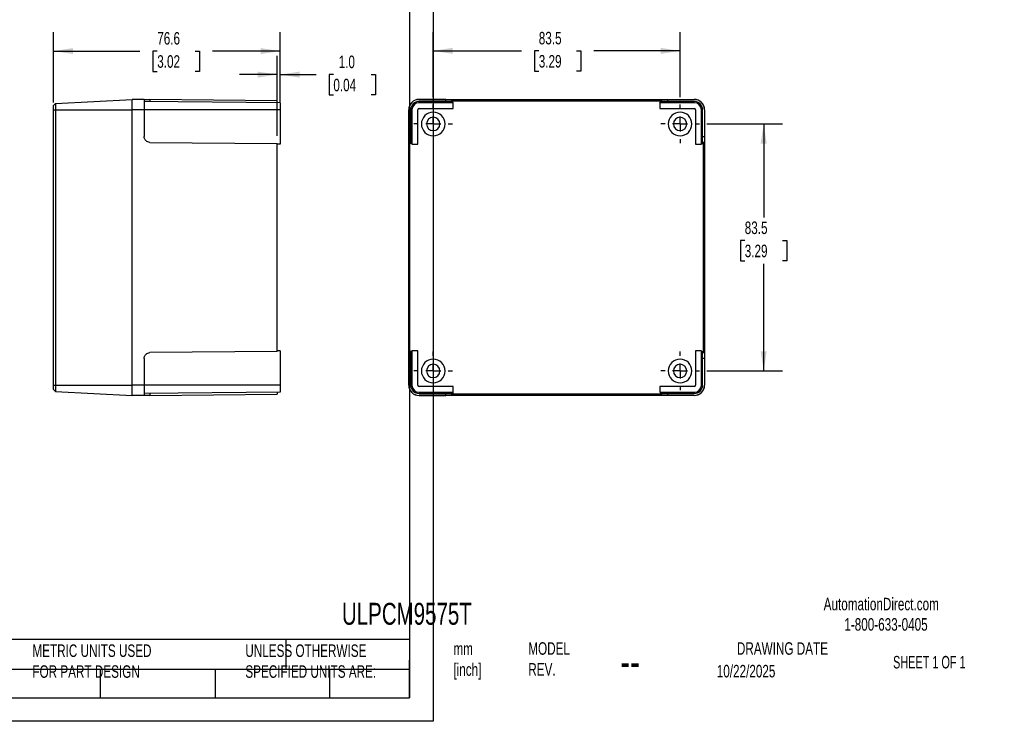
# Model space of a CAD drawing. Header units: millimetres. Extents: x 0 to 543, y 0 to 403.
# Tile 2 of 3: x 209 to 543, y 0 to 237. Entities that reach past the tile are written whole.
import ezdxf

# ---------------------------------------------------------------- set-up
doc = ezdxf.new("R2010")
doc.units = ezdxf.units.MM
doc.header["$LTSCALE"] = 2
doc.linetypes.add('CENTERX2', pattern=[20.32, 12.7, -2.54, 2.54, -2.54])
doc.layers.add('CENTER', color=40, linetype='CENTERX2')
doc.layers.add('DIMENSIONS', color=140, linetype='Continuous', lineweight=25)
doc.layers.add('TEXT', color=140, linetype='Continuous', lineweight=25)
doc.styles.add('SLDTEXTSTYLE0', font='TXT', dxfattribs={"width": 0.7})
doc.styles.add('SLDTEXTSTYLE1', font='TXT', dxfattribs={"width": 0.65})
doc.dimstyles.new('SLDDIMSTYLE0', dxfattribs={"dimtxt": 4.316016, "dimasz": 6.604, "dimexe": 0, "dimexo": 0.0625, "dimgap": 1.079004, "dimtad": 0, "dimtih": 1, "dimtoh": 1, "dimdec": 1, "dimrnd": 1e-09, "dimzin": 12, "dimdsep": 46, "dimtxsty": 'SLDTEXTSTYLE0', "dimsah": 1, "dimcen": 0.09, "dimadec": 0, "dimazin": 3, "dimtfac": 1, "dimtdec": 1, "dimtofl": 0, "dimtmove": 0, "dimatfit": 3, "dimfxl": 0, "dimfrac": 2, "dimtolj": 1, "dimtzin": 12, "dimarcsym": 0})
doc.dimstyles.new('SLDDIMSTYLE1', dxfattribs={"dimtxt": 4.316016, "dimasz": 6.604, "dimexe": 0, "dimexo": 0.0625, "dimgap": 1.079004, "dimtad": 0, "dimtih": 1, "dimtoh": 1, "dimdec": 1, "dimrnd": 1e-09, "dimzin": 4, "dimdsep": 46, "dimtxsty": 'SLDTEXTSTYLE0', "dimsah": 1, "dimcen": 0.09, "dimadec": 0, "dimazin": 1, "dimtfac": 1, "dimtdec": 1, "dimtmove": 0, "dimatfit": 0, "dimfxl": 0, "dimfrac": 2, "dimtolj": 1, "dimtzin": 12, "dimarcsym": 0})

# ---------------------------------------------------------------- blocks, each defined once
blk = doc.blocks.new('_D_4')
at = {"layer": 'DIMENSIONS'}
for p, q in [((220.88, 209.22), (220.88, 232.93)), ((297.48, 209.27), (297.48, 232.93)), ((220.88, 226.58), (250.09, 226.58)), ((255.94, 226.58), (254.49, 226.58)), ((254.49, 226.58), (254.49, 219.72)), ((268.77, 226.58), (270.21, 226.58)), ((270.21, 226.58), (270.21, 219.72)), ((297.48, 226.58), (274.61, 226.58)), ((254.49, 219.72), (255.94, 219.72)), ((270.21, 219.72), (268.77, 219.72))]:
    blk.add_line(p, q, dxfattribs=at)
for points in [[(220.88, 226.58), (227.49, 225.56), (227.49, 227.59)], [(297.48, 226.58), (290.88, 227.59), (290.88, 225.56)]]:
    blk.add_solid(points, dxfattribs=at)
at = {"layer": 'DIMENSIONS', "char_height": 4.233, "attachment_point": 1, "style": 'SLDTEXTSTYLE0'}
for s, insert in [('76.6', (255.94, 233)), ('3.02', (255.94, 225.17))]:
    blk.add_mtext(s, dxfattribs=dict(at, insert=insert))
blk = doc.blocks.new('_D_5')
at = {"layer": 'DIMENSIONS'}
for p, q in [((296.48, 197.88), (296.48, 224.97)), ((297.48, 209.27), (297.48, 224.97)), ((296.48, 218.62), (283.78, 218.62)), ((297.48, 218.62), (309.67, 218.62)), ((315.52, 218.62), (314.07, 218.62)), ((314.07, 218.62), (314.07, 211.76)), ((328.34, 218.62), (329.79, 218.62)), ((329.79, 218.62), (329.79, 211.76)), ((314.07, 211.76), (315.52, 211.76)), ((329.79, 211.76), (328.34, 211.76))]:
    blk.add_line(p, q, dxfattribs=at)
for points in [[(296.48, 218.62), (289.88, 219.63), (289.88, 217.6)], [(297.48, 218.62), (304.09, 217.6), (304.09, 219.63)]]:
    blk.add_solid(points, dxfattribs=at)
at = {"layer": 'DIMENSIONS', "char_height": 4.233, "attachment_point": 1, "style": 'SLDTEXTSTYLE0'}
for s, insert in [('1.0', (317.31, 225.04)), ('0.04', (315.52, 217.21))]:
    blk.add_mtext(s, dxfattribs=dict(at, insert=insert))
blk = doc.blocks.new('_D_6')
at = {"layer": 'DIMENSIONS'}
for p, q in [((349.31, 211.01), (349.31, 233)), ((432.81, 211.01), (432.81, 233)), ((349.31, 226.65), (379.16, 226.65)), ((385.01, 226.65), (383.56, 226.65)), ((383.56, 226.65), (383.56, 219.79)), ((397.83, 226.65), (399.28, 226.65)), ((399.28, 226.65), (399.28, 219.79)), ((432.81, 226.65), (403.68, 226.65)), ((383.56, 219.79), (385.01, 219.79)), ((399.28, 219.79), (397.83, 219.79))]:
    blk.add_line(p, q, dxfattribs=at)
for points in [[(349.31, 226.65), (355.91, 225.63), (355.91, 227.66)], [(432.81, 226.65), (426.2, 227.66), (426.2, 225.63)]]:
    blk.add_solid(points, dxfattribs=at)
at = {"layer": 'DIMENSIONS', "char_height": 4.233, "attachment_point": 1, "style": 'SLDTEXTSTYLE0'}
for s, insert in [('83.5', (385.01, 233.07)), ('3.29', (385.01, 225.24))]:
    blk.add_mtext(s, dxfattribs=dict(at, insert=insert))
blk = doc.blocks.new('_D_7')
at = {"layer": 'DIMENSIONS'}
for p, q in [((441.89, 201.93), (467.46, 201.93)), ((461.11, 201.93), (461.11, 170.36)), ((454.69, 162.53), (453.25, 162.53)), ((453.25, 162.53), (453.25, 155.67)), ((467.52, 162.53), (468.97, 162.53)), ((468.97, 162.53), (468.97, 155.67)), ((453.25, 155.67), (454.69, 155.67)), ((461.11, 118.43), (461.11, 154.7)), ((468.97, 155.67), (467.52, 155.67)), ((441.89, 118.43), (467.46, 118.43))]:
    blk.add_line(p, q, dxfattribs=at)
for points in [[(461.11, 201.93), (460.09, 195.32), (462.12, 195.32)], [(461.11, 118.43), (462.12, 125.03), (460.09, 125.03)]]:
    blk.add_solid(points, dxfattribs=at)
at = {"layer": 'DIMENSIONS', "char_height": 4.233, "attachment_point": 1, "style": 'SLDTEXTSTYLE0'}
for s, insert in [('83.5', (454.69, 168.95)), ('3.29', (454.69, 161.13))]:
    blk.add_mtext(s, dxfattribs=dict(at, insert=insert))
blk = doc.blocks.new('SW_CENTERMARKSYMBOL_4')
at = {"layer": 'CENTER', "color": 0}
for p, q in [((0, 5.08), (0, 6.54)), ((-5.08, 0), (-6.54, 0)), ((0, 0), (-2.54, 0)), ((0, 0), (0, 2.54)), ((0, 0), (0, -2.54)), ((0, 0), (2.54, 0)), ((5.08, 0), (6.54, 0)), ((0, -5.08), (0, -6.54))]:
    blk.add_line(p, q, dxfattribs=at)
blk = doc.blocks.new('SW_CENTERMARKSYMBOL_5')
at = {"layer": 'CENTER', "color": 0}
for p, q in [((0, 5.08), (0, 6.54)), ((-5.08, 0), (-6.54, 0)), ((0, 0), (-2.54, 0)), ((0, 0), (0, 2.54)), ((0, 0), (0, -2.54)), ((0, 0), (2.54, 0)), ((5.08, 0), (6.54, 0)), ((0, -5.08), (0, -6.54))]:
    blk.add_line(p, q, dxfattribs=at)
blk = doc.blocks.new('SW_CENTERMARKSYMBOL_6')
at = {"layer": 'CENTER', "color": 0}
for p, q in [((0, 5.08), (0, 6.54)), ((-5.08, 0), (-6.54, 0)), ((0, 0), (-2.54, 0)), ((0, 0), (0, 2.54)), ((0, 0), (0, -2.54)), ((0, 0), (2.54, 0)), ((5.08, 0), (6.54, 0)), ((0, -5.08), (0, -6.54))]:
    blk.add_line(p, q, dxfattribs=at)
blk = doc.blocks.new('SW_CENTERMARKSYMBOL_7')
at = {"layer": 'CENTER', "color": 0}
for p, q in [((0, 5.08), (0, 6.54)), ((-5.08, 0), (-6.54, 0)), ((0, 0), (-2.54, 0)), ((0, 0), (0, 2.54)), ((0, 0), (0, -2.54)), ((0, 0), (2.54, 0)), ((5.08, 0), (6.54, 0)), ((0, -5.08), (0, -6.54))]:
    blk.add_line(p, q, dxfattribs=at)

msp = doc.modelspace()

# ---------------------------------------------------------------- linework, layer by layer
at = {"color": 7, "linetype": 'Continuous'}
for p, q in [((349.25, 269.88), (349.25, 0)), ((349.25, 0), (0, 0))]:
    msp.add_line(p, q, dxfattribs=at)
for p, q in [((221.51, 208.82), (247.48, 210.18)), ((247.48, 206.73), (247.48, 210.23)), ((251.48, 210.19), (247.48, 210.23)), ((251.48, 210.19), (251.48, 206.73)), ((253.46, 210.18), (253.46, 209.51)), ((296.48, 209.8), (253.46, 210.18)), ((344.51, 210.19), (344.51, 210.23)), ((344.51, 210.23), (437.61, 210.23)), ((353.52, 210.19), (344.51, 210.19)), ((353.52, 209.53), (353.52, 210.19)), ((355.9, 209.8), (355.52, 210.18)), ((355.52, 210.18), (355.52, 209.51)), ((373.56, 209.91), (373.56, 210.09)), ((408.56, 209.91), (408.56, 210.09)), ((426.59, 210.18), (426.21, 209.8)), ((426.59, 209.51), (426.59, 210.18)), ((428.59, 210.19), (437.61, 210.19)), ((428.59, 210.19), (428.59, 209.53)), ((437.61, 210.19), (437.61, 210.23)), ((220.88, 208.18), (221.51, 208.82)), ((220.88, 206.68), (220.88, 208.18)), ((220.88, 206.68), (221.51, 206.68)), ((220.88, 113.68), (220.88, 206.68)), ((221.51, 208.82), (221.51, 206.68)), ((221.51, 206.68), (221.51, 113.68)), ((221.51, 206.68), (247.48, 206.68)), ((247.48, 113.63), (247.48, 206.73)), ((251.48, 206.73), (247.48, 206.73)), ((297.48, 209.13), (251.48, 209.53)), ((251.48, 206.73), (251.48, 197.71)), ((297.48, 206.73), (251.48, 206.73)), ((296.48, 209.14), (296.48, 209.8)), ((297.48, 209.13), (297.48, 206.73)), ((297.48, 206.73), (297.48, 195.14)), ((341.01, 113.63), (341.01, 206.73)), ((341.04, 206.73), (341.01, 206.73)), ((341.04, 206.73), (341.04, 197.71)), ((342.11, 206.73), (341.71, 206.73)), ((341.71, 206.73), (341.71, 197.71)), ((342.11, 206.73), (342.11, 195.14)), ((344.09, 195.14), (344.09, 206.73)), ((344.09, 206.73), (344.1, 206.73)), ((344.1, 195.14), (344.1, 206.73)), ((344.51, 209.13), (344.51, 209.53)), ((353.52, 209.53), (344.51, 209.53)), ((356.09, 209.13), (344.51, 209.13)), ((344.51, 207.14), (356.09, 207.14)), ((344.51, 207.14), (344.51, 207.14)), ((344.51, 207.14), (356.1, 207.14)), ((355.9, 209.14), (355.52, 209.51)), ((355.9, 209.14), (355.9, 209.8)), ((355.9, 209.8), (426.21, 209.8)), ((356.1, 209.14), (355.9, 209.14)), ((356.09, 209.13), (356.1, 209.14)), ((356.09, 207.14), (356.09, 209.13)), ((356.09, 207.14), (356.1, 207.14)), ((356.1, 207.14), (356.1, 209.14)), ((426.02, 209.13), (426.01, 209.14)), ((426.21, 209.14), (426.01, 209.14)), ((426.01, 209.14), (426.01, 207.14)), ((426.02, 207.14), (426.01, 207.14)), ((426.01, 207.14), (437.61, 207.14)), ((426.02, 209.13), (426.02, 207.14)), ((437.61, 209.13), (426.02, 209.13)), ((426.02, 207.14), (437.61, 207.14)), ((426.21, 209.14), (426.21, 209.8)), ((426.21, 209.14), (426.59, 209.51)), ((437.61, 209.53), (428.59, 209.53)), ((437.61, 209.13), (437.61, 209.53)), ((437.61, 207.14), (437.61, 207.14)), ((438.02, 206.73), (438.01, 206.73)), ((438.01, 206.73), (438.01, 195.14)), ((438.02, 206.73), (438.02, 195.14)), ((440.01, 195.14), (440.01, 206.73)), ((440.01, 206.73), (440.41, 206.73)), ((440.41, 197.71), (440.41, 206.73)), ((441.07, 206.73), (441.07, 197.71)), ((441.07, 206.73), (441.11, 206.73)), ((441.11, 206.73), (441.11, 113.63)), ((341.04, 197.71), (341.71, 197.71)), ((440.41, 197.71), (441.07, 197.71)), ((253.46, 195.71), (296.48, 195.34)), ((296.48, 125.02), (296.48, 195.34)), ((297.48, 195.14), (296.48, 195.14)), ((341.06, 195.71), (341.43, 195.34)), ((341.72, 195.71), (341.06, 195.71)), ((341.43, 125.02), (341.43, 195.34)), ((342.1, 195.34), (341.43, 195.34)), ((342.1, 195.34), (341.72, 195.71)), ((342.1, 195.34), (342.1, 195.14)), ((342.11, 195.14), (342.1, 195.14)), ((342.1, 195.14), (344.1, 195.14)), ((342.11, 195.14), (344.09, 195.14)), ((344.09, 195.14), (344.1, 195.14)), ((438.02, 195.14), (438.01, 195.14)), ((438.01, 195.14), (440.01, 195.14)), ((438.02, 195.14), (440.01, 195.14)), ((440.01, 195.34), (440.39, 195.71)), ((440.01, 195.14), (440.01, 195.34)), ((440.01, 195.34), (440.68, 195.34)), ((440.01, 195.14), (440.01, 195.14)), ((441.06, 195.71), (440.39, 195.71)), ((440.68, 195.34), (441.06, 195.71)), ((440.68, 195.34), (440.68, 125.02)), ((296.48, 125.02), (253.46, 124.65)), ((297.48, 125.21), (296.48, 125.22)), ((297.48, 125.21), (297.48, 113.63)), ((341.43, 125.02), (341.06, 124.65)), ((341.06, 124.65), (341.72, 124.65)), ((342.1, 125.02), (341.43, 125.02)), ((342.1, 125.02), (341.72, 124.65)), ((342.1, 125.22), (342.1, 125.02)), ((342.11, 125.21), (342.1, 125.22)), ((344.1, 125.22), (342.1, 125.22)), ((344.09, 125.21), (342.11, 125.21)), ((342.11, 125.21), (342.11, 113.63)), ((344.09, 125.21), (344.1, 125.22)), ((344.09, 113.63), (344.09, 125.21)), ((344.1, 113.63), (344.1, 125.22)), ((438.02, 125.21), (438.01, 125.22)), ((438.01, 125.22), (438.01, 113.63)), ((440.01, 125.22), (438.01, 125.22)), ((438.02, 125.21), (438.02, 113.63)), ((440.01, 125.21), (438.02, 125.21)), ((440.01, 125.21), (440.01, 125.22)), ((440.01, 125.02), (440.01, 125.22)), ((440.01, 113.63), (440.01, 125.21)), ((440.01, 125.02), (440.39, 124.65)), ((440.01, 125.02), (440.68, 125.02)), ((440.39, 124.65), (441.06, 124.65)), ((441.06, 124.65), (440.68, 125.02)), ((251.48, 122.65), (251.48, 113.63)), ((341.04, 122.65), (341.04, 113.63)), ((341.71, 122.65), (341.04, 122.65)), ((341.71, 122.65), (341.71, 113.63)), ((440.41, 113.63), (440.41, 122.65)), ((441.07, 122.65), (440.41, 122.65)), ((441.07, 122.65), (441.07, 113.63)), ((220.88, 112.17), (220.88, 113.68)), ((220.88, 113.68), (221.51, 113.68)), ((221.51, 113.68), (247.48, 113.68)), ((221.51, 113.68), (221.51, 111.54)), ((251.48, 113.63), (247.48, 113.63)), ((247.48, 110.13), (247.48, 113.63)), ((251.48, 113.63), (251.48, 110.16)), ((297.48, 113.63), (251.48, 113.63)), ((297.48, 113.63), (297.48, 111.23)), ((341.04, 113.63), (341.01, 113.63)), ((342.11, 113.63), (341.71, 113.63)), ((344.09, 113.63), (344.1, 113.63)), ((438.02, 113.63), (438.01, 113.63)), ((440.01, 113.63), (440.41, 113.63)), ((441.07, 113.63), (441.11, 113.63)), ((220.88, 112.17), (221.51, 111.54)), ((221.51, 111.54), (247.48, 110.18)), ((251.48, 110.16), (247.48, 110.13)), ((297.48, 111.23), (251.48, 110.83)), ((253.46, 110.85), (253.46, 110.18)), ((253.46, 110.18), (296.48, 110.56)), ((296.48, 111.22), (296.48, 110.56)), ((344.51, 113.21), (344.51, 113.22)), ((356.1, 113.22), (344.51, 113.22)), ((356.09, 113.21), (344.51, 113.21)), ((344.51, 111.23), (344.51, 110.83)), ((344.51, 111.23), (356.09, 111.23)), ((344.51, 110.83), (353.52, 110.83)), ((344.51, 110.16), (344.51, 110.13)), ((344.51, 110.16), (353.52, 110.16)), ((437.61, 110.13), (344.51, 110.13)), ((353.52, 110.16), (353.52, 110.83)), ((355.9, 111.22), (355.52, 110.85)), ((355.52, 110.85), (355.52, 110.18)), ((355.52, 110.18), (355.9, 110.56)), ((355.9, 111.22), (356.1, 111.22)), ((355.9, 111.22), (355.9, 110.56)), ((426.21, 110.56), (355.9, 110.56)), ((356.09, 113.21), (356.1, 113.22)), ((356.09, 111.23), (356.09, 113.21)), ((356.09, 111.23), (356.1, 111.22)), ((356.1, 111.22), (356.1, 113.22)), ((373.56, 110.45), (373.56, 110.27)), ((408.56, 110.45), (408.56, 110.27)), ((426.02, 113.21), (426.01, 113.22)), ((437.61, 113.22), (426.01, 113.22)), ((426.01, 113.22), (426.01, 111.22)), ((426.02, 111.23), (426.01, 111.22)), ((426.01, 111.22), (426.21, 111.22)), ((426.02, 113.21), (426.02, 111.23)), ((437.61, 113.21), (426.02, 113.21)), ((426.02, 111.23), (437.61, 111.23)), ((426.21, 111.22), (426.59, 110.85)), ((426.21, 111.22), (426.21, 110.56)), ((426.21, 110.56), (426.59, 110.18)), ((426.59, 110.18), (426.59, 110.85)), ((428.59, 110.83), (437.61, 110.83)), ((428.59, 110.83), (428.59, 110.16)), ((437.61, 110.16), (428.59, 110.16)), ((437.61, 113.21), (437.61, 113.22)), ((437.61, 111.23), (437.61, 110.83)), ((437.61, 110.16), (437.61, 110.13))]:
    msp.add_line(p, q)
at = {"flags": 128}
for points in [[(373.56, 209.91), (372.49, 209.91), (371.43, 209.91), (370.39, 209.92), (369.39, 209.92), (368.43, 209.92), (367.53, 209.93), (366.7, 209.94), (365.94, 209.94), (365.26, 209.95), (364.68, 209.96), (364.19, 209.97), (363.81, 209.97), (363.53, 209.98), (363.36, 209.99), (363.31, 210), (363.36, 210.01), (363.53, 210.02), (363.81, 210.03), (364.19, 210.04), (364.68, 210.05), (365.26, 210.05), (365.94, 210.06), (366.7, 210.07), (367.53, 210.07), (368.43, 210.08), (369.39, 210.08), (370.39, 210.09), (371.43, 210.09), (372.49, 210.09), (373.56, 210.09)], [(373.56, 210.09), (374.63, 210.09), (375.69, 210.09), (376.72, 210.09), (377.73, 210.08), (378.68, 210.08), (379.58, 210.07), (380.42, 210.07), (381.17, 210.06), (381.85, 210.05), (382.43, 210.05), (382.92, 210.04), (383.31, 210.03), (383.58, 210.02), (383.75, 210.01), (383.81, 210), (383.75, 209.99), (383.58, 209.98), (383.31, 209.97), (382.92, 209.97), (382.43, 209.96), (381.85, 209.95), (381.17, 209.94), (380.42, 209.94), (379.58, 209.93), (378.68, 209.92), (377.73, 209.92), (376.72, 209.92), (375.69, 209.91), (374.63, 209.91), (373.56, 209.91)], [(408.56, 209.91), (407.49, 209.91), (406.43, 209.91), (405.39, 209.92), (404.39, 209.92), (403.43, 209.92), (402.53, 209.93), (401.7, 209.94), (400.94, 209.94), (400.26, 209.95), (399.68, 209.96), (399.19, 209.97), (398.81, 209.97), (398.53, 209.98), (398.36, 209.99), (398.31, 210), (398.36, 210.01), (398.53, 210.02), (398.81, 210.03), (399.19, 210.04), (399.68, 210.05), (400.26, 210.05), (400.94, 210.06), (401.7, 210.07), (402.53, 210.07), (403.43, 210.08), (404.39, 210.08), (405.39, 210.09), (406.43, 210.09), (407.49, 210.09), (408.56, 210.09)], [(408.56, 210.09), (409.63, 210.09), (410.69, 210.09), (411.72, 210.09), (412.73, 210.08), (413.68, 210.08), (414.58, 210.07), (415.42, 210.07), (416.17, 210.06), (416.85, 210.05), (417.43, 210.05), (417.92, 210.04), (418.31, 210.03), (418.58, 210.02), (418.75, 210.01), (418.81, 210), (418.75, 209.99), (418.58, 209.98), (418.31, 209.97), (417.92, 209.97), (417.43, 209.96), (416.85, 209.95), (416.17, 209.94), (415.42, 209.94), (414.58, 209.93), (413.68, 209.92), (412.73, 209.92), (411.72, 209.92), (410.69, 209.91), (409.63, 209.91), (408.56, 209.91)], [(373.56, 110.45), (372.49, 110.44), (371.43, 110.44), (370.39, 110.44), (369.39, 110.44), (368.43, 110.43), (367.53, 110.43), (366.7, 110.42), (365.94, 110.42), (365.26, 110.41), (364.68, 110.4), (364.19, 110.39), (363.81, 110.38), (363.53, 110.37), (363.36, 110.37), (363.31, 110.36), (363.36, 110.35), (363.53, 110.34), (363.81, 110.33), (364.19, 110.32), (364.68, 110.31), (365.26, 110.3), (365.94, 110.3), (366.7, 110.29), (367.53, 110.28), (368.43, 110.28), (369.39, 110.27), (370.39, 110.27), (371.43, 110.27), (372.49, 110.27), (373.56, 110.27)], [(373.56, 110.27), (374.63, 110.27), (375.69, 110.27), (376.72, 110.27), (377.73, 110.27), (378.68, 110.28), (379.58, 110.28), (380.42, 110.29), (381.17, 110.3), (381.85, 110.3), (382.43, 110.31), (382.92, 110.32), (383.31, 110.33), (383.58, 110.34), (383.75, 110.35), (383.81, 110.36), (383.75, 110.37), (383.58, 110.37), (383.31, 110.38), (382.92, 110.39), (382.43, 110.4), (381.85, 110.41), (381.17, 110.42), (380.42, 110.42), (379.58, 110.43), (378.68, 110.43), (377.73, 110.44), (376.72, 110.44), (375.69, 110.44), (374.63, 110.44), (373.56, 110.45)], [(408.56, 110.45), (407.49, 110.44), (406.43, 110.44), (405.39, 110.44), (404.39, 110.44), (403.43, 110.43), (402.53, 110.43), (401.7, 110.42), (400.94, 110.42), (400.26, 110.41), (399.68, 110.4), (399.19, 110.39), (398.81, 110.38), (398.53, 110.37), (398.36, 110.37), (398.31, 110.36), (398.36, 110.35), (398.53, 110.34), (398.81, 110.33), (399.19, 110.32), (399.68, 110.31), (400.26, 110.3), (400.94, 110.3), (401.7, 110.29), (402.53, 110.28), (403.43, 110.28), (404.39, 110.27), (405.39, 110.27), (406.43, 110.27), (407.49, 110.27), (408.56, 110.27)], [(408.56, 110.27), (409.63, 110.27), (410.69, 110.27), (411.72, 110.27), (412.73, 110.27), (413.68, 110.28), (414.58, 110.28), (415.42, 110.29), (416.17, 110.3), (416.85, 110.3), (417.43, 110.31), (417.92, 110.32), (418.31, 110.33), (418.58, 110.34), (418.75, 110.35), (418.81, 110.36), (418.75, 110.37), (418.58, 110.37), (418.31, 110.38), (417.92, 110.39), (417.43, 110.4), (416.85, 110.41), (416.17, 110.42), (415.42, 110.42), (414.58, 110.43), (413.68, 110.43), (412.73, 110.44), (411.72, 110.44), (410.69, 110.44), (409.63, 110.44), (408.56, 110.45)]]:
    msp.add_lwpolyline(points, dxfattribs=at)
for centre, radius, start, end in [((344.51, 206.73), 3.5, 90, 180), ((344.51, 206.73), 3.47, 90, 180), ((437.61, 206.73), 3.5, 0, 90), ((437.61, 206.73), 3.47, 0, 90), ((344.51, 206.73), 2.8, 90, 180), ((344.51, 206.73), 2.4, 90, 180), ((344.51, 206.73), 0.416, 90, 180), ((344.51, 206.73), 0.407, 90, 180), ((437.61, 206.73), 2.8, 0, 90), ((437.61, 206.73), 2.4, 0, 90), ((437.61, 206.73), 0.416, 0, 90), ((437.61, 206.73), 0.407, 0, 90), ((349.31, 201.93), 4, 90, 270), ((349.31, 201.93), 2.25, 90, 270), ((349.31, 201.93), 4, 270, 90), ((349.31, 201.93), 2.25, 270, 90), ((432.81, 201.93), 4, 90, 270), ((432.81, 201.93), 2.25, 90, 270), ((432.81, 201.93), 4, 270, 90), ((432.81, 201.93), 2.25, 270, 90), ((349.31, 118.43), 4, 90, 270), ((349.31, 118.43), 2.25, 90, 270), ((349.31, 118.43), 4, 270, 90), ((349.31, 118.43), 2.25, 270, 90), ((432.81, 118.43), 4, 90, 270), ((432.81, 118.43), 2.25, 90, 270), ((432.81, 118.43), 4, 270, 90), ((432.81, 118.43), 2.25, 270, 90), ((344.51, 113.63), 3.5, 180, 270), ((344.51, 113.63), 3.47, 180, 270), ((344.51, 113.63), 2.8, 180, 270), ((344.51, 113.63), 2.4, 180, 270), ((344.51, 113.63), 0.416, 180, 270), ((344.51, 113.63), 0.407, 180, 270), ((437.61, 113.63), 2.4, 270, 0), ((437.61, 113.63), 2.8, 270, 0), ((437.61, 113.63), 0.416, 270, 0), ((437.61, 113.63), 0.407, 270, 0), ((437.61, 113.63), 3.5, 270, 0), ((437.61, 113.63), 3.47, 270, 0)]:
    msp.add_arc(centre, radius, start, end)
for points in [[(251.48, 210.19), (251.48, 210.19), (251.52, 210.19), (251.72, 210.19), (251.87, 210.19), (252.25, 210.19), (252.49, 210.19), (252.98, 210.18), (253.23, 210.18), (253.46, 210.18)], [(353.52, 210.19), (353.76, 210.19), (354.01, 210.19), (354.5, 210.19), (354.74, 210.19), (355.13, 210.19), (355.28, 210.19), (355.48, 210.18), (355.52, 210.18), (355.52, 210.18)], [(426.59, 210.18), (426.59, 210.18), (426.64, 210.18), (426.83, 210.19), (426.99, 210.19), (427.38, 210.19), (427.61, 210.19), (428.1, 210.19), (428.36, 210.19), (428.59, 210.19)], [(355.52, 209.51), (355.52, 209.51), (355.48, 209.52), (355.28, 209.52), (355.13, 209.52), (354.74, 209.53), (354.5, 209.53), (354.01, 209.53), (353.76, 209.53), (353.52, 209.53)], [(428.59, 209.53), (428.36, 209.53), (428.1, 209.53), (427.61, 209.53), (427.38, 209.53), (426.99, 209.52), (426.83, 209.52), (426.64, 209.52), (426.59, 209.51), (426.59, 209.51)], [(253.46, 195.71), (253.23, 195.71), (252.98, 195.76), (252.49, 195.96), (252.25, 196.11), (251.87, 196.5), (251.72, 196.73), (251.52, 197.22), (251.48, 197.48), (251.48, 197.71)], [(341.06, 195.71), (341.06, 195.71), (341.06, 195.76), (341.05, 195.96), (341.05, 196.11), (341.05, 196.5), (341.04, 196.73), (341.04, 197.22), (341.04, 197.48), (341.04, 197.71)], [(341.71, 197.71), (341.71, 197.48), (341.71, 197.22), (341.71, 196.73), (341.71, 196.5), (341.71, 196.11), (341.72, 195.96), (341.72, 195.76), (341.72, 195.71), (341.72, 195.71)], [(440.39, 195.71), (440.39, 195.71), (440.39, 195.76), (440.4, 195.96), (440.4, 196.11), (440.4, 196.5), (440.41, 196.73), (440.41, 197.22), (440.41, 197.48), (440.41, 197.71)], [(441.07, 197.71), (441.07, 197.48), (441.07, 197.22), (441.07, 196.73), (441.07, 196.5), (441.07, 196.11), (441.06, 195.96), (441.06, 195.76), (441.06, 195.71), (441.06, 195.71)], [(251.48, 122.65), (251.48, 122.88), (251.52, 123.13), (251.72, 123.62), (251.87, 123.86), (252.25, 124.25), (252.49, 124.4), (252.98, 124.6), (253.23, 124.64), (253.46, 124.65)], [(341.04, 122.65), (341.04, 122.88), (341.04, 123.13), (341.04, 123.62), (341.05, 123.86), (341.05, 124.25), (341.05, 124.4), (341.06, 124.6), (341.06, 124.64), (341.06, 124.65)], [(341.72, 124.65), (341.72, 124.64), (341.72, 124.6), (341.72, 124.4), (341.71, 124.25), (341.71, 123.86), (341.71, 123.62), (341.71, 123.13), (341.71, 122.88), (341.71, 122.65)], [(440.41, 122.65), (440.41, 122.88), (440.41, 123.13), (440.41, 123.62), (440.4, 123.86), (440.4, 124.25), (440.4, 124.4), (440.39, 124.6), (440.39, 124.64), (440.39, 124.65)], [(441.06, 124.65), (441.06, 124.64), (441.06, 124.6), (441.06, 124.4), (441.07, 124.25), (441.07, 123.86), (441.07, 123.62), (441.07, 123.13), (441.07, 122.88), (441.07, 122.65)], [(253.46, 110.18), (253.23, 110.18), (252.98, 110.18), (252.49, 110.17), (252.25, 110.17), (251.87, 110.17), (251.72, 110.17), (251.52, 110.16), (251.48, 110.16), (251.48, 110.16)], [(353.52, 110.83), (353.76, 110.83), (354.01, 110.83), (354.5, 110.83), (354.74, 110.83), (355.13, 110.84), (355.28, 110.84), (355.48, 110.84), (355.52, 110.84), (355.52, 110.85)], [(355.52, 110.18), (355.52, 110.18), (355.48, 110.18), (355.28, 110.17), (355.13, 110.17), (354.74, 110.17), (354.5, 110.17), (354.01, 110.16), (353.76, 110.16), (353.52, 110.16)], [(426.59, 110.85), (426.59, 110.84), (426.64, 110.84), (426.83, 110.84), (426.99, 110.84), (427.38, 110.83), (427.61, 110.83), (428.1, 110.83), (428.36, 110.83), (428.59, 110.83)], [(428.59, 110.16), (428.36, 110.16), (428.1, 110.16), (427.61, 110.17), (427.38, 110.17), (426.99, 110.17), (426.83, 110.17), (426.64, 110.18), (426.59, 110.18), (426.59, 110.18)]]:
    msp.add_open_spline(points, degree=3, knots=[0, 0, 0, 0, 0.25, 0.25, 0.5, 0.5, 0.75, 0.75, 1, 1, 1, 1])
at = {"layer": 'TEXT'}
for p, q in [((341.31, 261.94), (341.31, 7.94)), ((341.31, 27.66), (7.94, 27.66)), ((299.47, 27.66), (299.47, 17.46)), ((341.31, 7.94), (341.31, 20.64)), ((341.31, 17.46), (7.94, 17.46)), ((236.63, 17.46), (236.63, 7.94)), ((275.58, 17.46), (275.58, 7.94)), ((314.19, 17.46), (314.19, 7.94)), ((7.94, 7.94), (341.31, 7.94))]:
    msp.add_line(p, q, dxfattribs=at)

# ---------------------------------------------------------------- block references
at = {"layer": 'CENTER'}
for name, p in [('SW_CENTERMARKSYMBOL_4', (349.31, 201.93)), ('SW_CENTERMARKSYMBOL_5', (432.81, 201.93)), ('SW_CENTERMARKSYMBOL_7', (349.31, 118.43)), ('SW_CENTERMARKSYMBOL_6', (432.81, 118.43))]:
    msp.add_blockref(name, p, dxfattribs=at)

# ---------------------------------------------------------------- texts
at = {"color": 179, "linetype": 'Continuous', "lineweight": 18, "char_height": 4.2333, "attachment_point": 1, "style": 'SLDTEXTSTYLE0'}
for s, insert in [('AutomationDirect.com', (481.39, 41.75)), ('1-800-633-0405', (488.38, 34.87))]:
    msp.add_mtext(s, dxfattribs=dict(at, insert=insert))
at = {"layer": 'TEXT'}
for s, insert, char_height, attachment_point, style in [('ULPCM9575T', (318.42, 40.05), 7.408, 1, 'SLDTEXTSTYLE0'), ('MODEL ^JREV.', (381.47, 26.73), 4.2333, 1, 'SLDTEXTSTYLE0'), ('DRAWING DATE', (467.45, 26.73), 4.2333, 2, 'SLDTEXTSTYLE0'), ('METRIC UNITS USED ^JFOR PART DESIGN', (213.71, 25.99), 4.2333, 1, 'SLDTEXTSTYLE0'), ('UNLESS OTHERWISE ^JSPECIFIED UNITS ARE:', (285.74, 25.99), 4.2333, 1, 'SLDTEXTSTYLE0'), ('mm^J[inch]', (356.13, 26.66), 4.233, 1, 'SLDTEXTSTYLE0'), ('SHEET 1 OF 1', (504.88, 22.1), 4.2333, 1, 'SLDTEXTSTYLE1'), ('--', (412.6, 25.47), 10.583, 1, 'SLDTEXTSTYLE0'), ('10/22/2025', (445.23, 19.07), 4.233, 1, 'SLDTEXTSTYLE0')]:
    msp.add_mtext(s, dxfattribs=dict(at, insert=insert, char_height=char_height, attachment_point=attachment_point, style=style))

# ---------------------------------------------------------------- dimensions: what is measured, and where the dimension line sits
at = {"layer": 'DIMENSIONS'}
for base, p1, p2, angle, picture, middle in [((297.48, 226.58), (220.88, 206.68), (297.48, 206.73), 0, '_D_4', (262.35, 226.58)), ((461.11, 118.43), (439.35, 201.93), (439.35, 118.43), 90, '_D_7', (461.11, 162.53))]:
    dim = msp.add_linear_dim(base=base, p1=p1, p2=p2, angle=angle, dimstyle='SLDDIMSTYLE0', dxfattribs=at)
    dim.commit()
    dim.dimension.update_dxf_attribs({"geometry": picture, "text_midpoint": middle, "dimtype": 160})
for base, p1, p2, dimstyle, picture, middle in [((349.31, 226.65), (432.81, 208.47), (349.31, 208.47), 'SLDDIMSTYLE0', '_D_6', (391.42, 226.65)), ((297.48, 218.62), (296.48, 195.34), (297.48, 206.73), 'SLDDIMSTYLE1', '_D_5', (321.93, 218.62))]:
    dim = msp.add_linear_dim(base=base, p1=p1, p2=p2, dimstyle=dimstyle, dxfattribs=at)
    dim.commit()
    dim.dimension.update_dxf_attribs({"geometry": picture, "text_midpoint": middle, "dimtype": 160})

doc.saveas('drawing.dxf')
